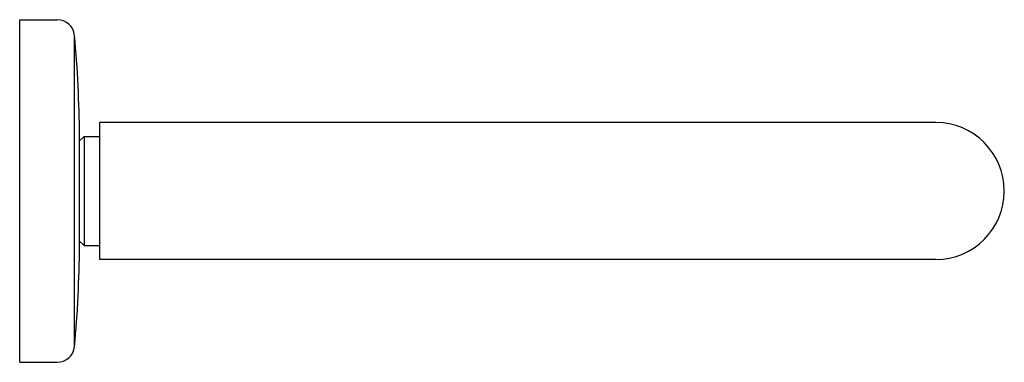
# Model space of a CAD drawing. Header units: millimetres. Extents: x 3946.886 to 3947.027, y 1783.045 to 1783.094.
import ezdxf

# ---------------------------------------------------------------- set-up
doc = ezdxf.new("R2010")
doc.units = ezdxf.units.MM
doc.layers.add('SANINDUSA', color=3, linetype='Continuous')

msp = doc.modelspace()

# ---------------------------------------------------------------- linework, layer by layer
at = {"layer": 'SANINDUSA'}
for p, q in [((3946.886040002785, 1783.045106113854), (3946.886040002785, 1783.094318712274)), ((3946.886040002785, 1783.094318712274), (3946.891415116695, 1783.094318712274)), ((3946.893914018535, 1783.047381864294), (3946.893914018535, 1783.092042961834)), ((3947.01763449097, 1783.079554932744), (3946.897555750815, 1783.079554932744)), ((3946.897555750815, 1783.059869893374), (3946.897555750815, 1783.079554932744)), ((3946.894602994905, 1783.076848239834), (3946.895291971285, 1783.077537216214)), ((3946.894632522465, 1783.061838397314), (3946.894632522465, 1783.077586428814)), ((3946.895291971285, 1783.077537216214), (3946.895291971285, 1783.061887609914)), ((3946.895291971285, 1783.077537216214), (3946.897555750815, 1783.077537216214)), ((3946.894602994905, 1783.062576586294), (3946.895291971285, 1783.061887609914)), ((3946.895291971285, 1783.061887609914), (3946.897555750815, 1783.061887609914)), ((3947.01763449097, 1783.059869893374), (3946.897555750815, 1783.059869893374)), ((3946.886040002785, 1783.045106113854), (3946.891415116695, 1783.045106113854))]:
    msp.add_line(p, q, dxfattribs=at)
for centre, radius, start, end in [((3946.891415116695, 1783.091808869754), 0.002509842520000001, 5.351734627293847, 90), ((3946.729143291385, 1783.076607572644), 0.16549212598, 0.3388962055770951, 5.351734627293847), ((3947.01763449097, 1783.069712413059), 0.009842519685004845, 270, 90), ((3946.729143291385, 1783.062817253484), 0.16549212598, 354.6482653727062, 359.6611037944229), ((3946.891415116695, 1783.047615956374), 0.002509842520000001, 270, 354.6482653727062)]:
    msp.add_arc(centre, radius, start, end, dxfattribs=at)

doc.saveas('drawing.dxf')
